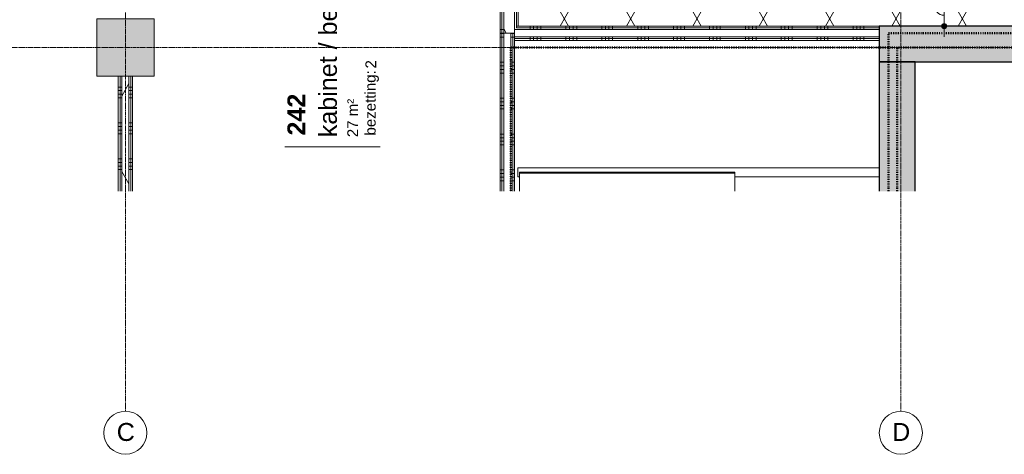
# Model space of a CAD drawing. Header units: millimetres. Extents: x 23061 to 67652, y 24168 to 59318.
# Tile 14 of 35: x 38940 to 45797, y 24168 to 27194. Entities that reach past the tile are written whole.
import ezdxf

# ---------------------------------------------------------------- set-up
doc = ezdxf.new("R2010")
doc.units = ezdxf.units.MM
doc.linetypes.add('Dash dot', pattern=[15.875, 6.35, -4.7625, 0, -4.7625])
doc.linetypes.add('stramien', pattern=[22.225, 12.7, -3.175, 3.175, -3.175])
doc.layers.add('00_Algemeen', color=7, linetype='Continuous', lineweight=9, true_color=0x00a600)
for name, color, linetype, lineweight in [('00_Algemeen-50', 7, 'Continuous', 9), ('22_Metselwerk', 7, 'Continuous', 18), ('25_Metaalconstructiewerk', 7, 'Continuous', 9), ('30_Kozijnen-ramen-deuren', 7, 'Continuous', 9), ('42_Dekvloeren en vloersystemen', 7, 'Continuous', 9)]:
    doc.layers.add(name, color=color, linetype=linetype, lineweight=lineweight)
doc.styles.add('Arial_1', font='arial.ttf', dxfattribs={"height": 125})
doc.styles.add('Arial_4', font='arial.ttf', dxfattribs={"height": 1.5})
doc.styles.add('Arial_5', font='arial.ttf', dxfattribs={"height": 75})
doc.styles.add('Arial_B', font='arialbd.ttf', dxfattribs={"height": 125})
doc.dimstyles.new('00_AEE_maatvoering_2_5mm_1', dxfattribs={"dimscale": 304.8, "dimtxt": 127.532425, "dimasz": 0.459318, "dimexe": 0.246063, "dimexo": 0.0625, "dimgap": 0, "dimtad": 1, "dimdec": 0, "dimzin": 0, "dimdsep": 46, "dimtxsty": 'Arial_1', "dimblk1": 'DOTSMALL', "dimblk2": 'DOTSMALL', "dimsah": 1, "dimcen": 0.09, "dimdle": 0.246063, "dimazin": 0, "dimtfac": 1, "dimtdec": 4, "dimtix": 1, "dimtmove": 1, "dimatfit": 3, "dimfxl": 0.246063, "dimfxlon": 1, "dimtvp": 1, "dimtolj": 1, "dimtzin": 0, "dimarcsym": 2})
pattern_1 = [(180, (39726.22, 24400), (4e-13, -250), []), (180, (39726.22, 24425), (4e-13, -250), []), (180, (39726.22, 24450), (4e-13, -250), []), (180, (39726.22, 24475), (4e-13, -250), [])]
pattern_2 = [(60, (28876.22, 0), (-346.41, 200), []), (120, (28876.22, 0), (-346.41, -200), [])]
pattern_3 = [(180, (42411.22, 29800), (4e-13, -250), []), (180, (42411.22, 29825), (4e-13, -250), []), (180, (42411.22, 29850), (4e-13, -250), []), (180, (42411.22, 29875), (4e-13, -250), [])]
pattern_4 = [(270, (43568.72, 27150), (250, -9e-13), []), (270, (43543.72, 27150), (250, -9e-13), []), (270, (43518.72, 27150), (250, -9e-13), []), (270, (43493.72, 27150), (250, -9e-13), [])]
pattern_5 = [(180, (42386.22, 25072.5), (4e-13, -250), []), (180, (42386.22, 25097.5), (4e-13, -250), []), (180, (42386.22, 25122.5), (4e-13, -250), []), (180, (42386.22, 25147.5), (4e-13, -250), [])]

# ---------------------------------------------------------------- blocks, each defined once
blk = doc.blocks.new('Direct Shape - Basic Wall_NLRS_22_WA_beton prefab 250_gen_AT_800428-1202334-02 tweede verdieping - A')
at = {"layer": '22_Metselwerk', "lineweight": 9}
h = blk.add_hatch(color=256, dxfattribs=at)
h.paths.add_polyline_path([(5700, -125), (5700, 125), (4650, 125), (4650, -125)])
h.paths.add_polyline_path([(12.8, -125), (2716, -125), (2716, 125), (0, 125), (0, -125)])
at = {"layer": '22_Metselwerk', "lineweight": 30}
for p, q in [((2716, 125), (0, 125)), ((0, 125), (0, -125)), ((2716, -125), (2716, 125)), ((4650, 125), (4650, -125)), ((5700, 125), (4650, 125)), ((5700, -125), (5700, 125)), ((0, -125), (2716, -125)), ((4650, -125), (5700, -125))]:
    blk.add_line(p, q, dxfattribs=at)
blk = doc.blocks.new('Direct Shape - Basic Wall_NLRS_22_WA_beton prefab 250_gen_AT_800434-1202340-02 tweede verdieping - A')
at = {"layer": '22_Metselwerk', "lineweight": 9}
blk.add_hatch(color=256, dxfattribs=at).paths.add_polyline_path([(9699.7, 125), (9699.7, -125), (10600, -125), (10600, 125)])
at = {"layer": '22_Metselwerk', "lineweight": 30}
for p, q in [((10600, 125), (9699.7, 125)), ((10600, -125), (10600, 125)), ((9699.7, -125), (10600, -125))]:
    blk.add_line(p, q, dxfattribs=at)
blk = doc.blocks.new('Direct Shape - 2410-10368 v1 - IFC-model constructie _zonder onderbouw_ _MM21228_-1202152-02 tweede verdieping - A')
at = {"layer": '25_Metaalconstructiewerk'}
blk.add_hatch(color=256, dxfattribs=at).paths.add_polyline_path([(200, -200), (200, 200), (-200, 200), (-200, -200)])
for p, q in [((200, 200), (-200, 200)), ((-200, 200), (-200, -200)), ((200, -200), (200, 200)), ((-200, -200), (200, -200))]:
    blk.add_line(p, q, dxfattribs=at)
blk = doc.blocks.new('Direct Shape - NLRS_28_SC_TLB_kolom vierkant prefab_gen_AT_kolom vierkant_gen_lxb 400x400_800376-1202420-02 tweede verdieping - A')
blk.add_blockref('Direct Shape - 2410-10368 v1 - IFC-model constructie _zonder onderbouw_ _MM21228_-1202152-02 tweede verdieping - A', (0, 0))
blk = doc.blocks.new('2410-10368 v1 - IFC-model constructie _zonder onderbouw_ _MM21228__ifc-1-02 tweede verdieping - A')
at = {"layer": '22_Metselwerk', "lineweight": 9}
blk.add_blockref('Direct Shape - Basic Wall_NLRS_22_WA_beton prefab 250_gen_AT_800428-1202334-02 tweede verdieping - A', (16050, 27025), dxfattribs=at)
at = {"layer": '22_Metselwerk', "lineweight": 9, "rotation": 90}
blk.add_blockref('Direct Shape - Basic Wall_NLRS_22_WA_beton prefab 250_gen_AT_800434-1202340-02 tweede verdieping - A', (16175, 16300), dxfattribs=at)
at = {"layer": '25_Metaalconstructiewerk', "lineweight": 9}
blk.add_blockref('Direct Shape - NLRS_28_SC_TLB_kolom vierkant prefab_gen_AT_kolom vierkant_gen_lxb 400x400_800376-1202420-02 tweede verdieping - A', (10800, 27000), dxfattribs=at)
blk = doc.blocks.new('Direct Shape - 35_-B-Roostervloeren schachten-1200235-02 tweede verdieping - A')
at = {"layer": '30_Kozijnen-ramen-deuren'}
for p, q in [((-32, -10), (-32, 0)), ((32, 0), (-32, 0)), ((32, 0), (32, -2515)), ((-2.5, -10), (2.5, -10)), ((-2.5, -1510), (-2.5, -10)), ((2.5, -10), (2.5, -1510)), ((-32, -2515), (-32, -1510)), ((2.5, -1510), (-2.5, -1510)), ((-32, -2515), (32, -2515))]:
    blk.add_line(p, q, dxfattribs=at)
blk = doc.blocks.new('Direct Shape - IPE 120 2510mm aangelaste strip 1500mm_IPE 120 2510mm aangelaste strip 1500mm_824310-1200236-02 tweede verdieping - A')
blk.add_blockref('Direct Shape - 35_-B-Roostervloeren schachten-1200235-02 tweede verdieping - A', (0, 0))
blk = doc.blocks.new('Direct Shape - Floor_NLRS_23_FL_roostervloer 25mm_826061-1200262-02 tweede verdieping - A')
at = {"layer": '42_Dekvloeren en vloersystemen'}
for p, q in [((13544, 26125.9), (15044, 26125.9)), ((13544, 25999.7), (13544, 26125.9)), ((15044, 26125.9), (15044, 25999.7))]:
    blk.add_line(p, q, dxfattribs=at)
blk = doc.blocks.new('35_-B-Roostervloeren schachten_ifc-1-02 tweede verdieping - A')
at = {"layer": '30_Kozijnen-ramen-deuren', "lineweight": 9, "rotation": 90}
blk.add_blockref('Direct Shape - IPE 120 2510mm aangelaste strip 1500mm_IPE 120 2510mm aangelaste strip 1500mm_824310-1200236-02 tweede verdieping - A', (13534, 26130.9), dxfattribs=at)
at = {"layer": '42_Dekvloeren en vloersystemen', "lineweight": 9}
blk.add_blockref('Direct Shape - Floor_NLRS_23_FL_roostervloer 25mm_826061-1200262-02 tweede verdieping - A', (0, 0), dxfattribs=at)
blk = doc.blocks.new('Grid - 3 mm-485849-02 tweede verdieping - A')
at = {"layer": '00_Algemeen', "color": 7}
blk.add_circle((0, 0), 3, dxfattribs=at)
blk = doc.blocks.new('00_AEE_tag_ruimte_groot_2192_zonder PVE - Naam nummer oppervlak bezettingsgraad-5019603-02 tweede verdieping - A')
at = {"layer": '00_Algemeen', "color": 7}
for p, q in [((-8.06, 7.73), (-8.06, 3.23)), ((-8.06, 3.23), (-8.06, 0.65)), ((-8.06, 0.65), (-8.06, -2.44)), ((-8.06, -2.44), (-8.06, -5.54))]:
    blk.add_line(p, q, dxfattribs=at)
at = {"layer": '00_Algemeen', "color": 8, "true_color": 0x808080, "insert": (-6.49, -3.42), "char_height": 1.5, "width": 10.8228, "attachment_point": 1, "style": 'Arial_4'}
blk.add_mtext('bezetting:', dxfattribs=at)
blk = doc.blocks.new('DIMBLOCK136-02 tweede verdieping - A')
at = {"layer": '00_Algemeen-50', "transparency": 16777216}
h = blk.add_hatch(color=256, dxfattribs=at)
edge = h.paths.add_edge_path()
edge.add_arc((45378.8, 27300), 17.5, 0, 360)
h = blk.add_hatch(color=256, dxfattribs=at)
edge = h.paths.add_edge_path()
edge.add_arc((45378.8, 27150), 17.5, 0, 360)
for p, q in [((45378.8, 27300), (45303.8, 27300)), ((45378.8, 27075), (45378.8, 27300)), ((45378.8, 27300), (45453.8, 27300)), ((45378.8, 27150), (45303.8, 27150)), ((45378.8, 27150), (45453.8, 27150))]:
    blk.add_line(p, q, dxfattribs=at)
for centre in [(45378.8, 27300), (45378.8, 27150)]:
    blk.add_circle(centre, 17.5, dxfattribs=at)
blk.add_ellipse((45378.8, 27302.9), major_axis=(0, 77.9), ratio=0.933633, start_param=1.570796, end_param=3.141593, dxfattribs=at)
at = {"layer": '00_Algemeen-50', "color": 0, "transparency": 16777216, "insert": (45241.9, 27302.9), "char_height": 125, "width": 346.103, "attachment_point": 1, "rotation": 90, "line_spacing_factor": 0.941778, "style": 'Arial_1'}
blk.add_mtext('150', dxfattribs=at)
blk = doc.blocks.new('_DotSmall')
at = {"color": 0, "linetype": 'ByBlock', "const_width": 0.5}
blk.add_lwpolyline([(-0.0625, 0, 1), (0.0625, 0, 1)], format="xyb", close=True, dxfattribs=at)

msp = doc.modelspace()

# ---------------------------------------------------------------- hatches: boundary and pattern name
at = {"layer": '22_Metselwerk', "lineweight": 9}
h = msp.add_hatch(dxfattribs=at)
h.set_pattern_fill('FP_27', color=256, angle=90, style=0, pattern_type=2)
h.set_pattern_definition(pattern_3)
h.paths.add_polyline_path([(42298.7, 27100), (42298.7, 32350), (42286.2, 32350), (42286.2, 27100)])
h = msp.add_hatch(dxfattribs=at)
h.set_pattern_fill('FP_27', color=256, angle=90, style=0, pattern_type=2)
h.set_pattern_definition(pattern_3)
h.paths.add_polyline_path([(42298.7, 27100), (42311.2, 27100), (42311.2, 32350), (42298.7, 32350), (42298.7, 27144)])
h = msp.add_hatch(dxfattribs=at)
h.set_pattern_fill('FP_11', color=256, angle=60, style=0, pattern_type=2)
h.set_pattern_definition(pattern_2)
h.paths.add_polyline_path([(42338.3, 27100), (42386.2, 27100), (42386.2, 32350), (42311.2, 32350), (42311.2, 27100)])
h = msp.add_hatch(dxfattribs=at)
h.set_pattern_fill('FP_27', color=256, angle=90, style=0, pattern_type=2)
h.set_pattern_definition(pattern_3)
h.paths.add_polyline_path([(42386.2, 27125), (42398.7, 27125), (42398.7, 28365), (42386.2, 28365), (42386.2, 27144)])
h.paths.add_polyline_path([(42386.2, 28435), (42398.7, 28435), (42398.7, 29715), (42386.2, 29715), (42386.2, 29432.5)])
h.paths.add_polyline_path([(42386.2, 29785), (42398.7, 29785), (42398.7, 31065), (42386.2, 31065), (42386.2, 30576.8)])
h.paths.add_polyline_path([(42398.7, 31135), (42398.7, 32350), (42386.2, 32350), (42386.2, 31135)])
h = msp.add_hatch(dxfattribs=at)
h.set_pattern_fill('FP_27', color=256, angle=90, style=0, pattern_type=2)
h.set_pattern_definition(pattern_3)
h.paths.add_polyline_path([(42398.7, 27150), (42411.2, 27150), (42411.2, 28350), (42398.7, 28350), (42398.7, 28288.3)])
h.paths.add_polyline_path([(42411.2, 28450), (42411.2, 29700), (42398.7, 29700), (42398.7, 28450)])
h.paths.add_polyline_path([(42398.7, 29800), (42411.2, 29800), (42411.2, 31050), (42398.7, 31050), (42398.7, 30576.8)])
h.paths.add_polyline_path([(42411.2, 31150), (42411.2, 32350), (42398.7, 32350), (42398.7, 31150)])
h = msp.add_hatch(dxfattribs=at)
h.set_pattern_fill('FP_11', color=256, angle=60, style=0, pattern_type=2)
h.set_pattern_definition(pattern_2)
h.paths.add_polyline_path([(42771.7, 27150), (47521.2, 27150), (47521.2, 27288), (42411.2, 27288), (42411.2, 27150), (42627.2, 27150)])
h = msp.add_hatch(dxfattribs=at)
h.set_pattern_fill('FP_159', color=256, angle=90, style=0, pattern_type=2)
h.set_pattern_definition(pattern_5)
h.paths.add_polyline_path([(42298.7, 25999.7), (42298.7, 27100), (42286.2, 27100), (42286.2, 25999.7), (42292.4, 25999.7)])
h = msp.add_hatch(dxfattribs=at)
h.set_pattern_fill('FP_159', color=256, angle=90, style=0, pattern_type=2)
h.set_pattern_definition(pattern_5)
h.paths.add_polyline_path([(42304.9, 25999.7), (42311.2, 25999.7), (42311.2, 27100), (42298.7, 27100), (42298.7, 25999.7)])
h = msp.add_hatch(dxfattribs=at)
h.set_pattern_fill('FP_159', color=256, angle=90, style=0, pattern_type=2)
h.set_pattern_definition(pattern_5)
h.paths.add_polyline_path([(42367.4, 25999.7), (42373.7, 25999.7), (42373.7, 27100), (42361.2, 27100), (42361.2, 25999.7)])
h = msp.add_hatch(dxfattribs=at)
h.set_pattern_fill('FP_159', color=256, angle=90, style=0, pattern_type=2)
h.set_pattern_definition(pattern_5)
h.paths.add_polyline_path([(42386.2, 25999.7), (42386.2, 27100), (42373.7, 27100), (42373.7, 25999.7), (42380.2, 25999.7)])
h = msp.add_hatch(dxfattribs=at)
h.set_pattern_fill('FP_28', color=256, angle=-270, style=0, pattern_type=2)
h.set_pattern_definition(pattern_4)
h.paths.add_polyline_path([(43783.1, 27137.5), (44926.2, 27137.5), (44926.2, 27150), (42398.7, 27150), (42398.7, 27137.5), (42627.2, 27137.5)])
h = msp.add_hatch(dxfattribs=at)
h.set_pattern_fill('FP_28', color=256, angle=-270, style=0, pattern_type=2)
h.set_pattern_definition(pattern_4)
h.paths.add_polyline_path([(42627.2, 27125), (44926.2, 27125), (44926.2, 27137.5), (42398.7, 27137.5), (42398.7, 27125), (42411.2, 27125)])
h = msp.add_hatch(dxfattribs=at)
h.set_pattern_fill('FP_28', color=256, angle=-270, style=0, pattern_type=2)
h.set_pattern_definition(pattern_4)
h.paths.add_polyline_path([(44926.2, 27062.5), (44926.2, 27075), (42386.2, 27075), (42386.2, 27062.5), (43783.1, 27062.5)])
h = msp.add_hatch(dxfattribs=at)
h.set_pattern_fill('FP_28', color=256, angle=-270, style=0, pattern_type=2)
h.set_pattern_definition(pattern_4)
h.paths.add_polyline_path([(44926.2, 27050), (44926.2, 27062.5), (42386.2, 27062.5), (42386.2, 27050), (43783.1, 27050)])
h = msp.add_hatch(dxfattribs=at)
h.set_pattern_fill('FP_17', color=256, angle=90, style=0, pattern_type=2)
h.set_pattern_definition(pattern_1)
h.paths.add_polyline_path([(39638.7, 25999.7), (39638.7, 26800), (39626.2, 26800), (39626.2, 25999.7)])
h = msp.add_hatch(dxfattribs=at)
h.set_pattern_fill('FP_17', color=256, angle=90, style=0, pattern_type=2)
h.set_pattern_definition(pattern_1)
h.paths.add_polyline_path([(39651.2, 25999.7), (39651.2, 26800), (39638.7, 26800), (39638.7, 25999.7)])
h = msp.add_hatch(dxfattribs=at)
h.set_pattern_fill('FP_11', color=256, angle=60, style=0, pattern_type=2)
h.set_pattern_definition(pattern_2)
h.paths.add_polyline_path([(39701.2, 25999.7), (39701.2, 26800), (39651.2, 26800), (39651.2, 25999.7)])
h = msp.add_hatch(dxfattribs=at)
h.set_pattern_fill('FP_17', color=256, angle=90, style=0, pattern_type=2)
h.set_pattern_definition(pattern_1)
h.paths.add_polyline_path([(39713.7, 25999.7), (39713.7, 26800), (39701.2, 26800), (39701.2, 25999.7)])
h = msp.add_hatch(dxfattribs=at)
h.set_pattern_fill('FP_17', color=256, angle=90, style=0, pattern_type=2)
h.set_pattern_definition(pattern_1)
h.paths.add_polyline_path([(39726.2, 25999.7), (39726.2, 26800), (39713.7, 26800), (39713.7, 25999.7)])

# ---------------------------------------------------------------- linework, layer by layer
at = {"layer": '00_Algemeen', "color": 150, "linetype": 'stramien', "true_color": 0x0080ff}
for p, q in [((39676.2, 24467.7), (39676.2, 59018.3)), ((45076.2, 24467.7), (45076.2, 59018.3)), ((67351.6, 27000), (23360.9, 27000))]:
    msp.add_line(p, q, dxfattribs=at)
at = {"layer": '00_Algemeen', "color": 5, "linetype": 'Dash dot', "lineweight": 50, "true_color": 0x0000ff}
for p, q in [((44991.2, 27100), (47542.2, 27100)), ((44991.2, 25999.7), (44991.2, 27100))]:
    msp.add_line(p, q, dxfattribs=at)
at = {"layer": '00_Algemeen', "color": 96, "linetype": 'Dash dot', "lineweight": 50, "true_color": 0x008000}
for p, q in [((42361.2, 27000), (42361.2, 25999.7)), ((42361.2, 27000), (47592.2, 27000)), ((45051.2, 25999.7), (45051.2, 27000))]:
    msp.add_line(p, q, dxfattribs=at)
at = {"layer": '22_Metselwerk', "lineweight": 9}
for p, q in [((42286.2, 32350), (42286.2, 25999.7)), ((42298.7, 25999.7), (42298.7, 32350)), ((42398.7, 27137.5), (42398.7, 28350)), ((42286.2, 27100), (42361.2, 27100)), ((42373.7, 25999.7), (42373.7, 27100)), ((42386.2, 25999.7), (42386.2, 27125)), ((42411.2, 27150), (42398.7, 27150)), ((44926.2, 27137.5), (42398.7, 27137.5)), ((44926.2, 27125), (44926.2, 27150)), ((44926.2, 27062.5), (42386.2, 27062.5)), ((42386.2, 27050), (44926.2, 27050)), ((44926.2, 27050), (44926.2, 27075)), ((39626.2, 26800), (39626.2, 25999.7)), ((39651.2, 26800), (39626.2, 26800)), ((39638.7, 25999.7), (39638.7, 26800)), ((39726.2, 26800), (39701.2, 26800)), ((39713.7, 25999.7), (39713.7, 26800)), ((39726.2, 25999.7), (39726.2, 26800))]:
    msp.add_line(p, q, dxfattribs=at)
at = {"layer": '22_Metselwerk'}
for p, q in [((42311.2, 25999.7), (42311.2, 32350)), ((42386.2, 27125), (42386.2, 28365)), ((42411.2, 27288), (42411.2, 27150)), ((42361.2, 27100), (42386.2, 27100)), ((42361.2, 25999.7), (42361.2, 27100)), ((44926.2, 27125), (42386.2, 27125)), ((42411.2, 27150), (47521.2, 27150)), ((44926.2, 27075), (44926.2, 27125)), ((44926.2, 27075), (42386.2, 27075)), ((39701.2, 26800), (39651.2, 26800)), ((39651.2, 25999.7), (39651.2, 26800)), ((39701.2, 25999.7), (39701.2, 26800))]:
    msp.add_line(p, q, dxfattribs=at)

# ---------------------------------------------------------------- block references
at = {"lineweight": 5}
for name in ['2410-10368 v1 - IFC-model constructie _zonder onderbouw_ _MM21228__ifc-1-02 tweede verdieping - A', '35_-B-Roostervloeren schachten_ifc-1-02 tweede verdieping - A']:
    msp.add_blockref(name, (28876.2, 0), dxfattribs=at)
at = {"layer": '00_Algemeen', "color": 8, "true_color": 0x808080, "xscale": 49.99999999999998, "yscale": 49.99999999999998, "zscale": 49.99999999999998, "rotation": 89.99999999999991}
msp.add_blockref('00_AEE_tag_ruimte_groot_2192_zonder PVE - Naam nummer oppervlak bezettingsgraad-5019603-02 tweede verdieping - A', (41173, 26712.2), dxfattribs=at)
at = {"layer": '00_Algemeen', "color": 7, "xscale": 49.99999999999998, "yscale": 49.99999999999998, "zscale": 49.99999999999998}
for p in [(39676.2, 24317.7), (45076.2, 24317.7)]:
    msp.add_blockref('Grid - 3 mm-485849-02 tweede verdieping - A', p, dxfattribs=at)

# ---------------------------------------------------------------- texts
at = {"layer": '00_Algemeen', "color": 7, "char_height": 125, "attachment_point": 1, "rotation": 90}
for s, insert, width, style in [('kabinet / berging Bi', (41024, 26375.9), 1799.788, 'Arial_1'), ('242', (40804.5, 26387.8), 348.734, 'Arial_B')]:
    msp.add_mtext(s, dxfattribs=dict(at, insert=insert, width=width, style=style))
at = {"layer": '00_Algemeen', "color": 8, "true_color": 0x808080, "char_height": 75, "attachment_point": 1, "rotation": 90, "style": 'Arial_5'}
for s, insert, width in [('2', (41347.7, 26854.4), 72.152), ('27 m²', (41221.4, 26375.9), 332.7)]:
    msp.add_mtext(s, dxfattribs=dict(at, insert=insert, width=width))
at = {"layer": '00_Algemeen', "color": 7, "char_height": 125, "width": 152.321, "attachment_point": 1, "style": 'Arial_1'}
for s, insert in [('C', (39615.6, 24385.8)), ('D', (45015.6, 24385.8))]:
    msp.add_mtext(s, dxfattribs=dict(at, insert=insert))

# ---------------------------------------------------------------- dimensions: what is measured, and where the dimension line sits
at = {"layer": '00_Algemeen', "color": 7}
dim = msp.add_linear_dim(base=(45378.8, 27300), p1=(45303.8, 27150), p2=(45303.8, 27300), angle=90, dimstyle='00_AEE_maatvoering_2_5mm_1', override={"dimpost": '<>', "dimfxl": 150}, dxfattribs=at)
dim.commit()
dim.dimension.update_dxf_attribs({"geometry": 'DIMBLOCK136-02 tweede verdieping - A', "text_midpoint": (45325.2, 27475.9), "dimtype": 160, "text_rotation": 90})

doc.saveas('drawing.dxf')
